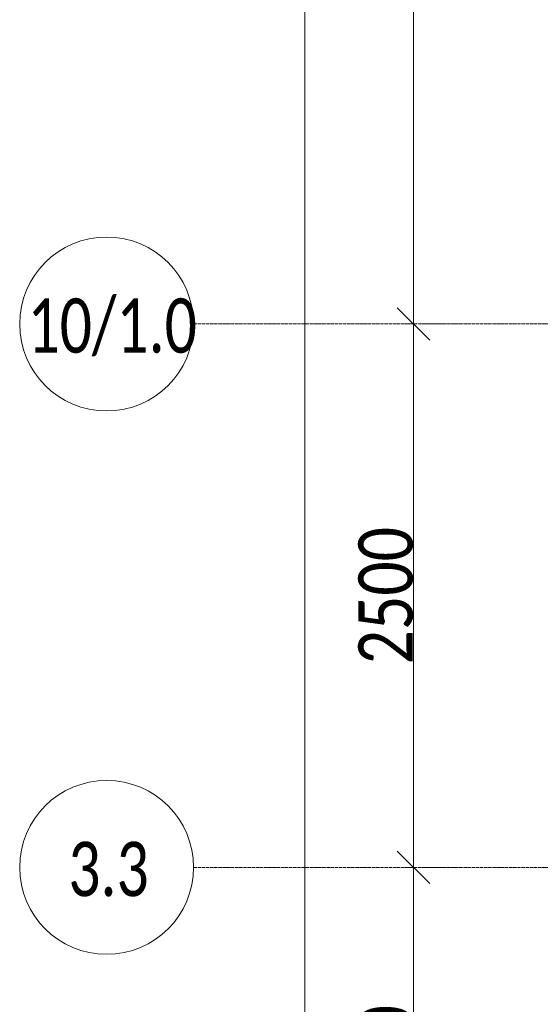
# Model space of a CAD drawing. Header units: millimetres. Extents: x -521669 to 178656, y -69521 to 433382.
# Tile 142 of 256: x -195980 to -193585, y 420619 to 425149. Entities that reach past the tile are written whole.
import ezdxf

# ---------------------------------------------------------------- set-up
doc = ezdxf.new("R2010")
doc.units = ezdxf.units.MM
doc.linetypes.add('-D1d1-15x02', pattern=[19, 15, -2, 0, -2])
doc.layers.get('Defpoints').update_dxf_attribs({"color": 31})
for name, color, linetype, lineweight in [('A-ANNO-DIMS', 8, 'Continuous', 5), ('S-GRID', 7, 'Continuous', 5), ('S-GRID-IDEN', 7, 'Continuous', 5)]:
    doc.layers.add(name, color=color, linetype=linetype, lineweight=lineweight)
doc.styles.add('Calibri Light', font='calibril.ttf', dxfattribs={"width": 0.8, "height": 250})
doc.styles.add('Calibri Light_2', font='calibril.ttf', dxfattribs={"width": 0.75, "height": 250})
doc.dimstyles.new('2_5', dxfattribs={"dimscale": 304.8, "dimtxt": 294.337106, "dimasz": 0.492126, "dimexe": 0.492126, "dimexo": 0.492126, "dimgap": 0, "dimtad": 1, "dimdec": 0, "dimrnd": 5, "dimdsep": 46, "dimtxsty": 'Calibri Light', "dimblk1": 'OBLIQUE', "dimblk2": 'OBLIQUE', "dimsah": 1, "dimcen": 0.09, "dimdle": 0.492126, "dimazin": 0, "dimtfac": 1, "dimtdec": 4, "dimtix": 1, "dimtmove": 0, "dimatfit": 3, "dimfxl": 1, "dimtvp": 1, "dimtolj": 1, "dimtzin": 0, "dimlwd": 5, "dimlwe": 5, "dimarcsym": 2})

# ---------------------------------------------------------------- blocks, each defined once
blk = doc.blocks.new('Ось сетки - 8D-802830-50_AS_M_L33')
at = {"layer": 'S-GRID-IDEN'}
blk.add_circle((0, 0), 4, dxfattribs=at)
blk = doc.blocks.new('_Oblique')
at = {"color": 0, "linetype": 'ByBlock', "lineweight": -2}
blk.add_line((-0.5, -0.5), (0.5, 0.5), dxfattribs=at)
blk = doc.blocks.new('*D12273')
at = {"layer": 'A-ANNO-DIMS', "color": 0, "lineweight": 5, "transparency": 16777216}
for p, q in [((-194168.2, 419199), (-194168.2, 421399)), ((-194124.3, 421249), (-194018.2, 421249)), ((-194124.3, 419349), (-194018.2, 419349))]:
    blk.add_line(p, q, dxfattribs=at)
at = {"layer": 'Defpoints', "color": 0, "transparency": 16777216}
for p in [(-194274.3, 421249), (-194168.2, 421249), (-194274.3, 419349)]:
    blk.add_point(p, dxfattribs=at)
at = {"layer": 'A-ANNO-DIMS', "color": 0, "lineweight": 5, "transparency": 16777216, "xscale": 150, "yscale": 150, "zscale": 150}
for p, rotation in [((-194168.2, 421249), 90), ((-194168.2, 419349), 270)]:
    blk.add_blockref('_Oblique', p, dxfattribs=dict(at, rotation=rotation))
at = {"layer": 'A-ANNO-DIMS', "color": 0, "transparency": 16777216, "insert": (-194295.9, 420299), "char_height": 250, "width": 799.053, "attachment_point": 5, "rotation": 90, "style": 'Calibri Light'}
blk.add_mtext('\\A1;1900', dxfattribs=at)
blk = doc.blocks.new('*D12274')
at = {"layer": 'A-ANNO-DIMS', "color": 0, "lineweight": 5, "transparency": 16777216}
for p, q in [((-194168.2, 421099), (-194168.2, 423899)), ((-194124.3, 423749), (-194018.2, 423749)), ((-194124.3, 421249), (-194018.2, 421249))]:
    blk.add_line(p, q, dxfattribs=at)
at = {"layer": 'Defpoints', "color": 0, "transparency": 16777216}
for p in [(-194274.3, 423749), (-194168.2, 423749), (-194274.3, 421249)]:
    blk.add_point(p, dxfattribs=at)
at = {"layer": 'A-ANNO-DIMS', "color": 0, "lineweight": 5, "transparency": 16777216, "xscale": 150, "yscale": 150, "zscale": 150}
for p, rotation in [((-194168.2, 423749), 90), ((-194168.2, 421249), 270)]:
    blk.add_blockref('_Oblique', p, dxfattribs=dict(at, rotation=rotation))
at = {"layer": 'A-ANNO-DIMS', "color": 0, "transparency": 16777216, "insert": (-194295.9, 422499), "char_height": 250, "width": 799.053, "attachment_point": 5, "rotation": 90, "style": 'Calibri Light'}
blk.add_mtext('\\A1;2500', dxfattribs=at)
blk = doc.blocks.new('*D12275')
at = {"layer": 'A-ANNO-DIMS', "color": 0, "lineweight": 5, "transparency": 16777216}
for p, q in [((-194168.2, 423599), (-194168.2, 432299)), ((-194124.3, 432149), (-194018.2, 432149)), ((-194124.3, 423749), (-194018.2, 423749))]:
    blk.add_line(p, q, dxfattribs=at)
at = {"layer": 'Defpoints', "color": 0, "transparency": 16777216}
for p in [(-194274.3, 432149), (-194168.2, 432149), (-194274.3, 423749)]:
    blk.add_point(p, dxfattribs=at)
at = {"layer": 'A-ANNO-DIMS', "color": 0, "lineweight": 5, "transparency": 16777216, "xscale": 150, "yscale": 150, "zscale": 150}
for p, rotation in [((-194168.2, 432149), 90), ((-194168.2, 423749), 270)]:
    blk.add_blockref('_Oblique', p, dxfattribs=dict(at, rotation=rotation))
at = {"layer": 'A-ANNO-DIMS', "color": 0, "transparency": 16777216, "insert": (-194295.9, 427949), "char_height": 250, "width": 799.053, "attachment_point": 5, "rotation": 90, "style": 'Calibri Light'}
blk.add_mtext('\\A1;8400', dxfattribs=at)
blk = doc.blocks.new('*D12276')
at = {"layer": 'A-ANNO-DIMS', "color": 0, "lineweight": 5, "transparency": 16777216}
for p, q in [((-194668.2, 402799), (-194668.2, 432299)), ((-194624.3, 432149), (-194518.2, 432149)), ((-194624.3, 402949), (-194518.2, 402949))]:
    blk.add_line(p, q, dxfattribs=at)
at = {"layer": 'Defpoints', "color": 0, "transparency": 16777216}
for p in [(-194774.3, 432149), (-194668.2, 432149), (-194774.3, 402949)]:
    blk.add_point(p, dxfattribs=at)
at = {"layer": 'A-ANNO-DIMS', "color": 0, "lineweight": 5, "transparency": 16777216, "xscale": 150, "yscale": 150, "zscale": 150}
for p, rotation in [((-194668.2, 432149), 90), ((-194668.2, 402949), 270)]:
    blk.add_blockref('_Oblique', p, dxfattribs=dict(at, rotation=rotation))
at = {"layer": 'A-ANNO-DIMS', "color": 0, "transparency": 16777216, "insert": (-194795.9, 417549), "char_height": 250, "width": 978.55, "attachment_point": 5, "rotation": 90, "style": 'Calibri Light'}
blk.add_mtext('\\A1;29200', dxfattribs=at)

msp = doc.modelspace()

# ---------------------------------------------------------------- linework, layer by layer
at = {"layer": 'S-GRID', "linetype": '-D1d1-15x02'}
for p, q in [((-195180.468295, 423748.950929), (-153777.440031, 423748.950929)), ((-195180.468295, 421248.950929), (-153777.440031, 421248.950929))]:
    msp.add_line(p, q, dxfattribs=at)

# ---------------------------------------------------------------- block references
at = {"layer": 'S-GRID-IDEN', "xscale": 99.99999999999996, "yscale": 99.99999999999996, "zscale": 99.99999999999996, "rotation": 270}
for p in [(-195580.468295, 423748.950929), (-195580.468295, 421248.950929)]:
    msp.add_blockref('Ось сетки - 8D-802830-50_AS_M_L33', p, dxfattribs=at)

# ---------------------------------------------------------------- texts
at = {"layer": 'S-GRID-IDEN', "char_height": 250, "attachment_point": 1, "style": 'Calibri Light_2'}
for s, insert, width in [('10/1.0', (-195944.247813, 423866.656332), 869.8309375), ('3.3', (-195756.647813, 421366.656332), 415.274125)]:
    msp.add_mtext(s, dxfattribs=dict(at, insert=insert, width=width))

# ---------------------------------------------------------------- dimensions: what is measured, and where the dimension line sits
at = {"layer": 'A-ANNO-DIMS'}
for base, p1, p2, override, picture, middle in [((-194668.220766, 432148.950929), (-194774.286783, 402948.950929), (-194774.286783, 432148.950929), {"dimpost": '<>', "dimfxl": 29200}, '*D12276', (-194795.913074, 417548.950929)), ((-194168.220766, 432148.950929), (-194274.286783, 423748.950929), (-194274.286783, 432148.950929), {"dimpost": '<>', "dimfxl": 8400}, '*D12275', (-194295.913074, 427948.950929)), ((-194168.220766, 423748.950929), (-194274.286783, 421248.950929), (-194274.286783, 423748.950929), {"dimpost": '<>', "dimfxl": 2500}, '*D12274', (-194295.913074, 422498.950929)), ((-194168.220766, 421248.950929), (-194274.286783, 419348.950929), (-194274.286783, 421248.950929), {"dimpost": '<>', "dimfxl": 1900}, '*D12273', (-194295.913074, 420298.950929))]:
    dim = msp.add_linear_dim(base=base, p1=p1, p2=p2, angle=90, dimstyle='2_5', override=override, dxfattribs=at)
    dim.commit()
    dim.dimension.update_dxf_attribs({"geometry": picture, "text_midpoint": middle})

doc.saveas('drawing.dxf')
